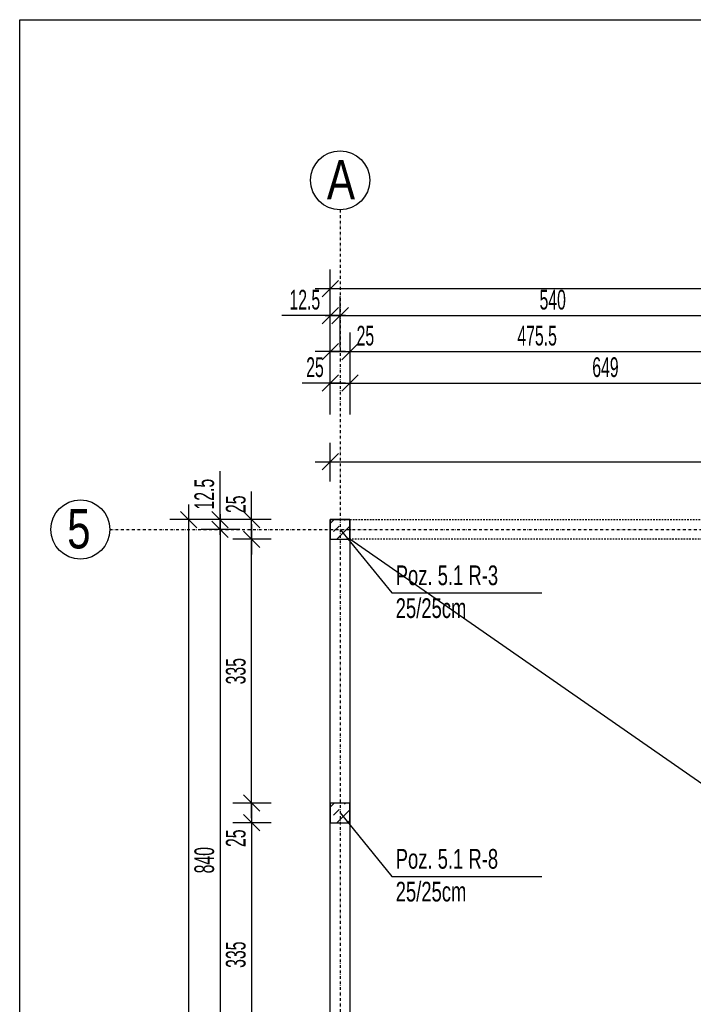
# Model space of a CAD drawing. Header units: millimetres. Extents: x 10513 to 15210, y -3009 to 1704.
# Tile 12 of 17: x 10513 to 11369, y 453 to 1704. Entities that reach past the tile are written whole.
import ezdxf

# ---------------------------------------------------------------- set-up
doc = ezdxf.new("R2010")
doc.units = ezdxf.units.MM
doc.header["$LTSCALE"] = 10
doc.linetypes.add('MO', pattern=[0.7, 0.35, -0.17, 0.01, -0.17])
doc.linetypes.add('MP', pattern=[0.36, 0.2, -0.16])
doc.layers.add('BA_obw', color=230, linetype='Continuous', plot=False)
for name, color, linetype in [('BA_szr', 1, 'Continuous'), ('BA_wym', 1, 'Continuous'), ('BD_lpm', 1, 'MP'), ('BD_osm', 1, 'MO'), ('BD_txs', 2, 'Continuous'), ('BD_wic', 1, 'Continuous'), ('BD_wig', 3, 'Continuous'), ('BZ_odn', 1, 'Continuous'), ('BZ_txs', 2, 'Continuous')]:
    doc.layers.add(name, color=color, linetype=linetype)
doc.styles.add('BIKTS', font='bikromsw.shx', dxfattribs={"width": 0.8})
doc.styles.add('BIKWYM', font='bikromsw.shx', dxfattribs={"width": 0.6})
doc.dimstyles.new('BA_KR_100_cm', dxfattribs={"dimtxt": 25, "dimasz": 1.666667, "dimexe": 24, "dimexo": 0, "dimgap": 0, "dimtad": 0, "dimdec": 1, "dimrnd": 0.5, "dimzin": 9, "dimdsep": 46, "dimtxsty": 'BIKWYM', "dimblk": 'WYM-KR', "dimcen": 0, "dimdle": 20, "dimclrd": 256, "dimclre": 256, "dimclrt": 2, "dimadec": 0, "dimazin": 0, "dimtfac": 0.033333, "dimtdec": 1, "dimtmove": 0, "dimatfit": 3, "dimldrblk": 'WYM-KR', "dimfxl": 25, "dimfxlon": 1, "dimtvp": 0.8, "dimtolj": 1, "dimarcsym": 0})
doc.dimstyles.new('BZ_ST_100_cm', dxfattribs={"dimtxt": 25, "dimasz": 1.666667, "dimexe": 24, "dimexo": 0, "dimgap": 0, "dimtad": 0, "dimdec": 1, "dimrnd": 0.5, "dimdsep": 46, "dimtxsty": 'BIKWYM', "dimblk": 'WYM-ST', "dimcen": 0, "dimdle": 20, "dimclrd": 256, "dimclre": 256, "dimclrt": 7, "dimadec": 0, "dimazin": 0, "dimtfac": 0.033333, "dimtdec": 1, "dimtix": 1, "dimtmove": 2, "dimatfit": 3, "dimldrblk": 'WYM-ST', "dimfxl": 25, "dimfxlon": 1, "dimtvp": 0.8, "dimtolj": 1, "dimtzin": 0, "dimarcsym": 0})

# ---------------------------------------------------------------- blocks, each defined once
blk = doc.blocks.new('WYM-KR')
at = {"linetype": 'ByBlock'}
blk.add_line((11.52, 0), (-11.52, 0), dxfattribs=at)
at = {"color": 7, "linetype": 'ByBlock'}
blk.add_line((6.24, 6.24), (-6.24, -6.24), dxfattribs=at)
blk = doc.blocks.new('*D20')
at = {"layer": 'BA_wym', "lineweight": -2}
for p, q in [((10907.8, 1117.3), (10907.8, 1166.3)), ((13512.8, 1117.3), (13512.8, 1166.3)), ((10909.4, 1142.3), (13511.1, 1142.3))]:
    blk.add_line(p, q, dxfattribs=at)
at = {"layer": 'Defpoints', "color": 0}
for p in [(13512.8, 1142.3), (10907.8, 1068.9), (13512.8, 1068.9)]:
    blk.add_point(p, dxfattribs=at)
at = {"layer": 'BA_wym', "lineweight": -2, "xscale": 1.666666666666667, "yscale": 1.666666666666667, "zscale": 1.666666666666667, "rotation": 180}
blk.add_blockref('WYM-KR', (10907.8, 1142.3), dxfattribs=at)
at = {"layer": 'BA_wym', "lineweight": -2, "xscale": 1.666666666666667, "yscale": 1.666666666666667, "zscale": 1.666666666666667}
blk.add_blockref('WYM-KR', (13512.8, 1142.3), dxfattribs=at)
at = {"layer": 'BA_wym', "color": 2, "insert": (12210.3, 1169), "char_height": 25, "attachment_point": 5, "style": 'BIKWYM'}
blk.add_mtext('\\A1;\\W0.8;Poz. 1.3 poziom wierzchu +12,74', dxfattribs=at)
blk = doc.blocks.new('WYM-ST')
blk.add_hatch(color=256).paths.add_polyline_path([(-13, 2.88), (0, 0), (-13, -2.88)])
blk.add_lwpolyline([(0, 0), (-13, 2.88), (-13, -2.88), (0, 0)])
blk = doc.blocks.new('*D48')
at = {"layer": 'BA_wym', "lineweight": -2}
for p, q in [((10907.8, 1202.3), (10907.8, 1266.3)), ((10932.8, 1202.3), (10932.8, 1266.3)), ((10906.1, 1242.3), (10872.1, 1242.3)), ((10907.8, 1242.3), (10932.8, 1242.3)), ((10934.4, 1242.3), (10936.1, 1242.3))]:
    blk.add_line(p, q, dxfattribs=at)
at = {"layer": 'Defpoints', "color": 0}
for p in [(10932.8, 1242.3), (10907.8, 1068.9), (10932.8, 1068.9)]:
    blk.add_point(p, dxfattribs=at)
at = {"layer": 'BA_wym', "lineweight": -2, "xscale": 1.666666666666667, "yscale": 1.666666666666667, "zscale": 1.666666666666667}
blk.add_blockref('WYM-KR', (10907.8, 1242.3), dxfattribs=at)
at = {"layer": 'BA_wym', "lineweight": -2, "xscale": 1.666666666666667, "yscale": 1.666666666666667, "zscale": 1.666666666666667, "rotation": 180}
blk.add_blockref('WYM-KR', (10932.8, 1242.3), dxfattribs=at)
at = {"layer": 'BA_wym', "color": 2, "insert": (10888.3, 1262.3), "char_height": 25, "attachment_point": 5, "style": 'BIKWYM'}
blk.add_mtext('\\A1;25', dxfattribs=at)
blk = doc.blocks.new('*D49')
at = {"layer": 'BA_wym', "lineweight": -2}
for p, q in [((10932.8, 1202.3), (10932.8, 1266.3)), ((11581.8, 1202.3), (11581.8, 1266.3)), ((10934.4, 1242.3), (11580.1, 1242.3))]:
    blk.add_line(p, q, dxfattribs=at)
at = {"layer": 'Defpoints', "color": 0}
for p in [(11581.8, 1242.3), (10932.8, 1068.9), (11581.8, 1068.9)]:
    blk.add_point(p, dxfattribs=at)
at = {"layer": 'BA_wym', "lineweight": -2, "xscale": 1.666666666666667, "yscale": 1.666666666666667, "zscale": 1.666666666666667, "rotation": 180}
blk.add_blockref('WYM-KR', (10932.8, 1242.3), dxfattribs=at)
at = {"layer": 'BA_wym', "lineweight": -2, "xscale": 1.666666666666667, "yscale": 1.666666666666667, "zscale": 1.666666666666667}
blk.add_blockref('WYM-KR', (11581.8, 1242.3), dxfattribs=at)
at = {"layer": 'BA_wym', "color": 2, "insert": (11257.3, 1262.3), "char_height": 25, "attachment_point": 5, "style": 'BIKWYM'}
blk.add_mtext('\\A1;649', dxfattribs=at)
blk = doc.blocks.new('*D57')
at = {"layer": 'BA_wym', "lineweight": -2}
for p, q in [((10907.8, 1242.3), (10907.8, 1306.3)), ((10932.8, 1242.3), (10932.8, 1306.3)), ((10906.1, 1282.3), (10904.4, 1282.3)), ((10907.8, 1282.3), (10932.8, 1282.3)), ((10934.4, 1282.3), (10968.5, 1282.3))]:
    blk.add_line(p, q, dxfattribs=at)
at = {"layer": 'Defpoints', "color": 0}
for p in [(10932.8, 1282.3), (10907.8, 1068.9), (10932.8, 1068.9)]:
    blk.add_point(p, dxfattribs=at)
at = {"layer": 'BA_wym', "lineweight": -2, "xscale": 1.666666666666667, "yscale": 1.666666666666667, "zscale": 1.666666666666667}
blk.add_blockref('WYM-KR', (10907.8, 1282.3), dxfattribs=at)
at = {"layer": 'BA_wym', "lineweight": -2, "xscale": 1.666666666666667, "yscale": 1.666666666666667, "zscale": 1.666666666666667, "rotation": 180}
blk.add_blockref('WYM-KR', (10932.8, 1282.3), dxfattribs=at)
at = {"layer": 'BA_wym', "color": 2, "insert": (10952.3, 1302.3), "char_height": 25, "attachment_point": 5, "style": 'BIKWYM'}
blk.add_mtext('\\A1;25', dxfattribs=at)
blk = doc.blocks.new('*D58')
at = {"layer": 'BA_wym', "lineweight": -2}
for p, q in [((10932.8, 1242.3), (10932.8, 1306.3)), ((11408.3, 1242.3), (11408.3, 1306.3)), ((10934.4, 1282.3), (11406.6, 1282.3))]:
    blk.add_line(p, q, dxfattribs=at)
at = {"layer": 'Defpoints', "color": 0}
for p in [(11408.3, 1282.3), (10932.8, 1068.9), (11408.3, 1043.9)]:
    blk.add_point(p, dxfattribs=at)
at = {"layer": 'BA_wym', "lineweight": -2, "xscale": 1.666666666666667, "yscale": 1.666666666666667, "zscale": 1.666666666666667, "rotation": 180}
blk.add_blockref('WYM-KR', (10932.8, 1282.3), dxfattribs=at)
at = {"layer": 'BA_wym', "lineweight": -2, "xscale": 1.666666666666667, "yscale": 1.666666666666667, "zscale": 1.666666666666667}
blk.add_blockref('WYM-KR', (11408.3, 1282.3), dxfattribs=at)
at = {"layer": 'BA_wym', "color": 2, "insert": (11170.5, 1302.3), "char_height": 25, "attachment_point": 5, "style": 'BIKWYM'}
blk.add_mtext('\\A1;475.5', dxfattribs=at)
blk = doc.blocks.new('*D68')
at = {"layer": 'BA_wym', "lineweight": -2}
for p, q in [((10907.8, 1288), (10907.8, 1352)), ((10920.3, 1288), (10920.3, 1352)), ((10906.1, 1328), (10846.3, 1328)), ((10907.8, 1328), (10920.3, 1328)), ((10921.9, 1328), (10923.6, 1328))]:
    blk.add_line(p, q, dxfattribs=at)
at = {"layer": 'Defpoints', "color": 0}
for p in [(10920.3, 1328), (10907.8, 1068.9), (10920.3, 1074.6)]:
    blk.add_point(p, dxfattribs=at)
at = {"layer": 'BA_wym', "lineweight": -2, "xscale": 1.666666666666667, "yscale": 1.666666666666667, "zscale": 1.666666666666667}
blk.add_blockref('WYM-KR', (10907.8, 1328), dxfattribs=at)
at = {"layer": 'BA_wym', "lineweight": -2, "xscale": 1.666666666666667, "yscale": 1.666666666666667, "zscale": 1.666666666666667, "rotation": 180}
blk.add_blockref('WYM-KR', (10920.3, 1328), dxfattribs=at)
at = {"layer": 'BA_wym', "color": 2, "insert": (10875.4, 1348), "char_height": 25, "attachment_point": 5, "style": 'BIKWYM'}
blk.add_mtext('\\A1;12.5', dxfattribs=at)
blk = doc.blocks.new('*D69')
at = {"layer": 'BA_wym', "lineweight": -2}
for p, q in [((10920.3, 1288), (10920.3, 1352)), ((11460.3, 1288), (11460.3, 1352)), ((10921.9, 1328), (11458.6, 1328))]:
    blk.add_line(p, q, dxfattribs=at)
at = {"layer": 'Defpoints', "color": 0}
for p in [(11460.3, 1328), (10920.3, 1074.6), (11460.3, 1068.9)]:
    blk.add_point(p, dxfattribs=at)
at = {"layer": 'BA_wym', "lineweight": -2, "xscale": 1.666666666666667, "yscale": 1.666666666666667, "zscale": 1.666666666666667, "rotation": 180}
blk.add_blockref('WYM-KR', (10920.3, 1328), dxfattribs=at)
at = {"layer": 'BA_wym', "lineweight": -2, "xscale": 1.666666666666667, "yscale": 1.666666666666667, "zscale": 1.666666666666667}
blk.add_blockref('WYM-KR', (11460.3, 1328), dxfattribs=at)
at = {"layer": 'BA_wym', "color": 2, "insert": (11190.3, 1348), "char_height": 25, "attachment_point": 5, "style": 'BIKWYM'}
blk.add_mtext('\\A1;540', dxfattribs=at)
blk = doc.blocks.new('*D76')
at = {"layer": 'BA_wym', "lineweight": -2}
for p, q in [((10907.8, 1322.3), (10907.8, 1386.3)), ((13512.8, 1322.3), (13512.8, 1386.3)), ((10909.4, 1362.3), (13511.1, 1362.3))]:
    blk.add_line(p, q, dxfattribs=at)
at = {"layer": 'Defpoints', "color": 0}
for p in [(13512.8, 1362.3), (10907.8, 1068.9), (13512.8, 1068.9)]:
    blk.add_point(p, dxfattribs=at)
at = {"layer": 'BA_wym', "lineweight": -2, "xscale": 1.666666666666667, "yscale": 1.666666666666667, "zscale": 1.666666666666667, "rotation": 180}
blk.add_blockref('WYM-KR', (10907.8, 1362.3), dxfattribs=at)
at = {"layer": 'BA_wym', "lineweight": -2, "xscale": 1.666666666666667, "yscale": 1.666666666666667, "zscale": 1.666666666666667}
blk.add_blockref('WYM-KR', (13512.8, 1362.3), dxfattribs=at)
at = {"layer": 'BA_wym', "color": 2, "insert": (12210.3, 1382.3), "char_height": 25, "attachment_point": 5, "style": 'BIKWYM'}
blk.add_mtext('\\A1;2605', dxfattribs=at)
blk = doc.blocks.new('*D106')
at = {"layer": 'BA_wym', "lineweight": -2}
for p, q in [((10807.8, 1070.5), (10807.8, 1104.6)), ((10832.8, 1068.9), (10783.8, 1068.9)), ((10807.8, 1043.9), (10807.8, 1068.9)), ((10832.8, 1043.9), (10783.8, 1043.9)), ((10807.8, 1042.2), (10807.8, 1040.5))]:
    blk.add_line(p, q, dxfattribs=at)
at = {"layer": 'Defpoints', "color": 0}
for p in [(10807.8, 1068.9), (10847.8, 1068.9), (10847.8, 1043.9)]:
    blk.add_point(p, dxfattribs=at)
at = {"layer": 'BA_wym', "lineweight": -2, "xscale": 1.666666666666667, "yscale": 1.666666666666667, "zscale": 1.666666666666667}
for p, rotation in [((10807.8, 1068.9), 270), ((10807.8, 1043.9), 90)]:
    blk.add_blockref('WYM-KR', p, dxfattribs=dict(at, rotation=rotation))
at = {"layer": 'BA_wym', "color": 2, "insert": (10787.8, 1088.4), "char_height": 25, "attachment_point": 5, "rotation": 90, "style": 'BIKWYM'}
blk.add_mtext('\\A1;25', dxfattribs=at)
blk = doc.blocks.new('*D107')
at = {"layer": 'BA_wym', "lineweight": -2}
for p, q in [((10832.8, 1043.9), (10783.8, 1043.9)), ((10807.8, 710.5), (10807.8, 1042.2)), ((10832.8, 708.9), (10783.8, 708.9))]:
    blk.add_line(p, q, dxfattribs=at)
at = {"layer": 'Defpoints', "color": 0}
for p in [(10807.8, 1043.9), (10847.8, 1043.9), (10847.8, 708.9)]:
    blk.add_point(p, dxfattribs=at)
at = {"layer": 'BA_wym', "lineweight": -2, "xscale": 1.666666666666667, "yscale": 1.666666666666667, "zscale": 1.666666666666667}
for p, rotation in [((10807.8, 1043.9), 90), ((10807.8, 708.9), 270)]:
    blk.add_blockref('WYM-KR', p, dxfattribs=dict(at, rotation=rotation))
at = {"layer": 'BA_wym', "color": 2, "insert": (10787.8, 876.4), "char_height": 25, "attachment_point": 5, "rotation": 90, "style": 'BIKWYM'}
blk.add_mtext('\\A1;335', dxfattribs=at)
blk = doc.blocks.new('*D108')
at = {"layer": 'BA_wym', "lineweight": -2}
for p, q in [((10832.8, 708.9), (10783.8, 708.9)), ((10807.8, 710.5), (10807.8, 712.2)), ((10807.8, 708.9), (10807.8, 683.9)), ((10832.8, 683.9), (10783.8, 683.9)), ((10807.8, 682.2), (10807.8, 648.1))]:
    blk.add_line(p, q, dxfattribs=at)
at = {"layer": 'Defpoints', "color": 0}
for p in [(10847.8, 708.9), (10807.8, 683.9), (10847.8, 683.9)]:
    blk.add_point(p, dxfattribs=at)
at = {"layer": 'BA_wym', "lineweight": -2, "xscale": 1.666666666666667, "yscale": 1.666666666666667, "zscale": 1.666666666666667}
for p, rotation in [((10807.8, 708.9), 270), ((10807.8, 683.9), 90)]:
    blk.add_blockref('WYM-KR', p, dxfattribs=dict(at, rotation=rotation))
at = {"layer": 'BA_wym', "color": 2, "insert": (10787.8, 664.3), "char_height": 25, "attachment_point": 5, "rotation": 90, "style": 'BIKWYM'}
blk.add_mtext('\\A1;25', dxfattribs=at)
blk = doc.blocks.new('*D109')
at = {"layer": 'BA_wym', "lineweight": -2}
for p, q in [((10832.8, 683.9), (10783.8, 683.9)), ((10807.8, 682.2), (10807.8, 350.5)), ((10832.8, 348.9), (10783.8, 348.9))]:
    blk.add_line(p, q, dxfattribs=at)
at = {"layer": 'Defpoints', "color": 0}
for p in [(10847.8, 683.9), (10807.8, 348.9), (10847.8, 348.9)]:
    blk.add_point(p, dxfattribs=at)
at = {"layer": 'BA_wym', "lineweight": -2, "xscale": 1.666666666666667, "yscale": 1.666666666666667, "zscale": 1.666666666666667}
for p, rotation in [((10807.8, 683.9), 90), ((10807.8, 348.9), 270)]:
    blk.add_blockref('WYM-KR', p, dxfattribs=dict(at, rotation=rotation))
at = {"layer": 'BA_wym', "color": 2, "insert": (10787.8, 516.4), "char_height": 25, "attachment_point": 5, "rotation": 90, "style": 'BIKWYM'}
blk.add_mtext('\\A1;335', dxfattribs=at)
blk = doc.blocks.new('*D117')
at = {"layer": 'BA_wym', "lineweight": -2}
for p, q in [((10767.8, 1070.5), (10767.8, 1130.3)), ((10792.8, 1068.9), (10743.8, 1068.9)), ((10767.8, 1056.4), (10767.8, 1068.9)), ((10792.8, 1056.4), (10743.8, 1056.4)), ((10767.8, 1054.7), (10767.8, 1053))]:
    blk.add_line(p, q, dxfattribs=at)
at = {"layer": 'Defpoints', "color": 0}
for p in [(10767.8, 1068.9), (10807.8, 1068.9), (10807.8, 1056.4)]:
    blk.add_point(p, dxfattribs=at)
at = {"layer": 'BA_wym', "lineweight": -2, "xscale": 1.666666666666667, "yscale": 1.666666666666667, "zscale": 1.666666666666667}
for p, rotation in [((10767.8, 1068.9), 270), ((10767.8, 1056.4), 90)]:
    blk.add_blockref('WYM-KR', p, dxfattribs=dict(at, rotation=rotation))
at = {"layer": 'BA_wym', "color": 2, "insert": (10747.8, 1101.2), "char_height": 25, "attachment_point": 5, "rotation": 90, "style": 'BIKWYM'}
blk.add_mtext('\\A1;12.5', dxfattribs=at)
blk = doc.blocks.new('*D118')
at = {"layer": 'BA_wym', "lineweight": -2}
for p, q in [((10792.8, 1056.4), (10743.8, 1056.4)), ((10767.8, 1054.7), (10767.8, 218)), ((10792.8, 216.4), (10743.8, 216.4))]:
    blk.add_line(p, q, dxfattribs=at)
at = {"layer": 'Defpoints', "color": 0}
for p in [(10807.8, 1056.4), (10767.8, 216.4), (10807.8, 216.4)]:
    blk.add_point(p, dxfattribs=at)
at = {"layer": 'BA_wym', "lineweight": -2, "xscale": 1.666666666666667, "yscale": 1.666666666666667, "zscale": 1.666666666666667}
for p, rotation in [((10767.8, 1056.4), 90), ((10767.8, 216.4), 270)]:
    blk.add_blockref('WYM-KR', p, dxfattribs=dict(at, rotation=rotation))
at = {"layer": 'BA_wym', "color": 2, "insert": (10747.8, 636.4), "char_height": 25, "attachment_point": 5, "rotation": 90, "style": 'BIKWYM'}
blk.add_mtext('\\A1;840', dxfattribs=at)
blk = doc.blocks.new('*D123')
at = {"layer": 'BA_wym', "lineweight": -2}
for p, q in [((10752.8, 1068.9), (10703.8, 1068.9)), ((10727.8, 1067.2), (10727.8, -754.5)), ((10752.8, -756.1), (10703.8, -756.1))]:
    blk.add_line(p, q, dxfattribs=at)
at = {"layer": 'Defpoints', "color": 0}
for p in [(10767.8, 1068.9), (10727.8, -756.1), (10767.8, -756.1)]:
    blk.add_point(p, dxfattribs=at)
at = {"layer": 'BA_wym', "lineweight": -2, "xscale": 1.666666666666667, "yscale": 1.666666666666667, "zscale": 1.666666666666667}
for p, rotation in [((10727.8, 1068.9), 90), ((10727.8, -756.1), 270)]:
    blk.add_blockref('WYM-KR', p, dxfattribs=dict(at, rotation=rotation))
at = {"layer": 'BA_wym', "color": 2, "insert": (10707.8, 156.4), "char_height": 25, "attachment_point": 5, "rotation": 90, "style": 'BIKWYM'}
blk.add_mtext('\\A1;1825', dxfattribs=at)

msp = doc.modelspace()

# ---------------------------------------------------------------- hatches: boundary and pattern name
at = {"layer": 'BA_szr'}
h = msp.add_hatch(dxfattribs=at)
h.set_pattern_fill('BIK_ZELBET', color=256, scale=100, angle=45, pattern_type=2)
h.set_pattern_definition([(45, (-706, -2e-08), (-14.142136, 14.142136), []), (45, (-713.071, 7.071), (-14.142136, 14.142136), [10, -10])])
h.paths.add_polyline_path([(10907.78, 1043.85), (10932.78, 1043.85), (10932.78, 1068.85), (10907.78, 1068.85)])
h = msp.add_hatch(dxfattribs=at)
h.set_pattern_fill('BIK_ZELBET', color=256, scale=100, angle=45, pattern_type=2)
h.set_pattern_definition([(45, (-706, -360), (-14.142136, 14.142136), []), (45, (-713.071, -352.929), (-14.142136, 14.142136), [10, -10])])
h.paths.add_polyline_path([(10907.78, 683.85), (10932.78, 683.85), (10932.78, 708.85), (10907.78, 708.85)])

# ---------------------------------------------------------------- linework, layer by layer
at = {"layer": 'BA_obw'}
msp.add_lwpolyline([(10513.17, 1703.71), (13914, 1703.71), (13914, -1386.68), (10513.17, -1386.68)], close=True, dxfattribs=at)
at = {"layer": 'BD_lpm'}
msp.add_lwpolyline([(11581.78, 1043.85), (10932.78, 1043.85), (10932.78, 1068.85), (11581.78, 1068.85)], close=True, dxfattribs=at)
at = {"layer": 'BD_osm', "color": 5}
msp.add_line((10907.78, 1056.35), (13512.78, 1056.35), dxfattribs=at)
at = {"layer": 'BD_osm'}
for points in [[(10920.28, 1462.29), (10920.28, -1247.15)], [(10627.78, 1056.35), (13792.78, 1056.35)]]:
    msp.add_lwpolyline(points, dxfattribs=at)
at = {"layer": 'BD_wic', "color": 1}
msp.add_lwpolyline([(13487.78, -731.15), (10932.78, 1043.85)], dxfattribs=at)
at = {"layer": 'BD_wic'}
for centre in [(10920.28, 1499.79), (10590.28, 1056.35)]:
    msp.add_circle(centre, 37.5, dxfattribs=at)
at = {"layer": 'BD_wig'}
for points in [[(10907.78, 1068.85), (10932.78, 1068.85), (10932.78, -756.15), (10907.78, -756.15)], [(10907.78, 1043.85), (10932.78, 1043.85), (10932.78, 1068.85), (10907.78, 1068.85)], [(10907.78, 683.85), (10932.78, 683.85), (10932.78, 708.85), (10907.78, 708.85)]]:
    msp.add_lwpolyline(points, close=True, dxfattribs=at)

# ---------------------------------------------------------------- texts
at = {"layer": 'BD_txs', "style": 'BIKTS', "width": 0.8}
for s, p in [('A', (10903.47, 1475.72)), ('5', (10573.47, 1032.29))]:
    msp.add_text(s, height=50, dxfattribs=at).set_placement(p)
at = {"layer": 'BZ_txs', "char_height": 25, "width": 452.0462, "attachment_point": 1, "style": 'BIKTS'}
for s, insert in [('{\\W0.7;Poz. 5.1 R-3\\P\\A1;25/25cm}', (10990.85, 1010.66)), ('{\\W0.7;Poz. 5.1 R-8\\P\\A1;25/25cm}', (10990.85, 650.66))]:
    msp.add_mtext(s, dxfattribs=dict(at, insert=insert))

# ---------------------------------------------------------------- dimensions: what is measured, and where the dimension line sits
at = {"layer": 'BA_wym'}
for base, p1, p2, override, picture, middle in [((13512.78, 1362.29), (10907.78, 1068.85), (13512.78, 1068.85), {"dimatfit": 1, "dimfxl": 40}, '*D76', (12210.28, 1382.29)), ((11460.28, 1328.05), (10920.28, 1074.61), (11460.28, 1068.85), {"dimtmove": 1, "dimatfit": 1, "dimfxl": 40}, '*D69', (11190.28, 1348.05)), ((10932.78, 1282.29), (10907.78, 1068.85), (10932.78, 1068.85), {"dimatfit": 1, "dimfxl": 40}, '*D57', (10952.3, 1302.29)), ((11408.28, 1282.29), (10932.78, 1068.85), (11408.28, 1043.85), {"dimtmove": 1, "dimatfit": 1, "dimfxl": 40}, '*D58', (11170.53, 1302.29)), ((11581.78, 1242.29), (10932.78, 1068.85), (11581.78, 1068.85), {"dimtmove": 1, "dimatfit": 1, "dimfxl": 40}, '*D49', (11257.28, 1262.29))]:
    dim = msp.add_linear_dim(base=base, p1=p1, p2=p2, dimstyle='BA_KR_100_cm', override=override, dxfattribs=at)
    dim.commit()
    dim.dimension.update_dxf_attribs({"geometry": picture, "text_midpoint": middle})
for base, p2, picture, middle in [((10920.28, 1328.05), (10920.28, 1074.61), '*D68', (10875.4, 1328.05)), ((10932.78, 1242.29), (10932.78, 1068.85), '*D48', (10888.25, 1242.29))]:
    dim = msp.add_linear_dim(base=base, p1=(10907.78, 1068.85), p2=p2, dimstyle='BA_KR_100_cm', override={"dimatfit": 1, "dimfxl": 40}, dxfattribs=at)
    dim.commit()
    dim.dimension.update_dxf_attribs({"geometry": picture, "text_midpoint": middle, "dimtype": 160})
dim = msp.add_linear_dim(base=(13512.78, 1142.29), p1=(10907.78, 1068.85), p2=(13512.78, 1068.85), text='\\W0.8;Poz. 1.3 poziom wierzchu +12,74', dimstyle='BA_KR_100_cm', override={"dimtxsty": 'BIKWYM', "dimatfit": 1}, dxfattribs=at)
dim.commit()
dim.dimension.update_dxf_attribs({"geometry": '*D20', "text_midpoint": (12210.28, 1168.95)})
for base, p1, p2, picture, middle in [((10767.78, 1068.85), (10807.78, 1056.35), (10807.78, 1068.85), '*D117', (10747.78, 1101.23)), ((10807.78, 1068.85), (10847.78, 1043.85), (10847.78, 1068.85), '*D106', (10787.78, 1088.38)), ((10727.78, -756.15), (10767.78, 1068.85), (10767.78, -756.15), '*D123', (10707.78, 156.35)), ((10767.78, 216.35), (10807.78, 1056.35), (10807.78, 216.35), '*D118', (10747.78, 636.35)), ((10807.78, 1043.85), (10847.78, 708.85), (10847.78, 1043.85), '*D107', (10787.78, 876.35)), ((10807.78, 683.85), (10847.78, 708.85), (10847.78, 683.85), '*D108', (10787.78, 664.33)), ((10807.78, 348.85), (10847.78, 683.85), (10847.78, 348.85), '*D109', (10787.78, 516.35))]:
    dim = msp.add_linear_dim(base=base, p1=p1, p2=p2, angle=90, dimstyle='BA_KR_100_cm', override={"dimatfit": 1}, dxfattribs=at)
    dim.commit()
    dim.dimension.update_dxf_attribs({"geometry": picture, "text_midpoint": middle})

# ---------------------------------------------------------------- leaders
at = {"layer": 'BZ_odn', "has_arrowhead": 0}
for points in [[(10920.28, 1056.35), (10985.99, 975.86), (11176.63, 975.86)], [(10920.28, 696.35), (10985.99, 615.86), (11176.63, 615.86)]]:
    msp.add_leader(points, dimstyle='BZ_ST_100_cm', dxfattribs=at)

doc.saveas('drawing.dxf')
